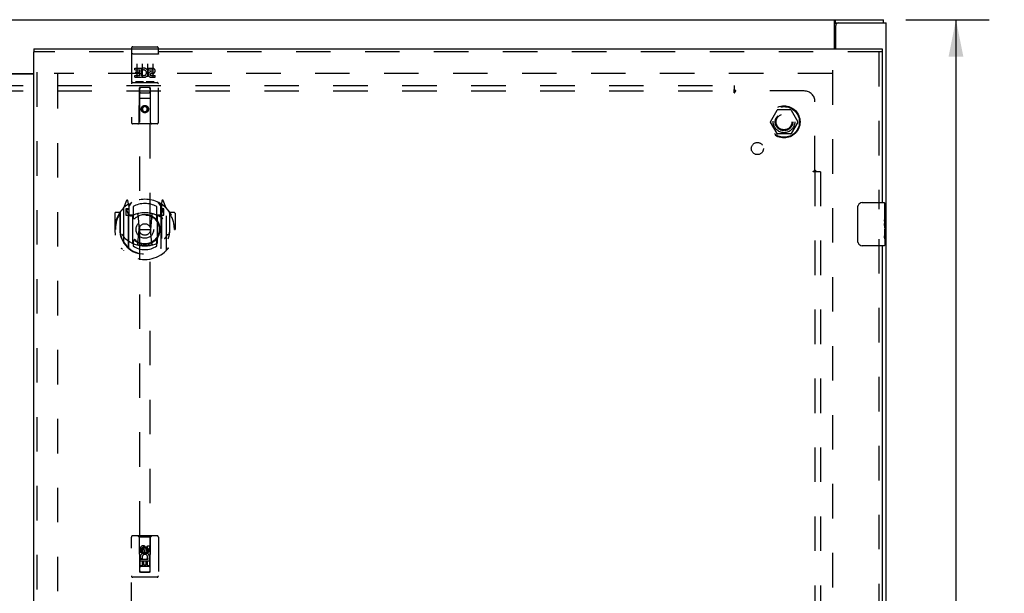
# Model space of a CAD drawing. Header units: inches. Extents: x 0 to 146, y 0 to 94.
# Tile 17 of 22: x 46 to 69, y 51 to 64. Entities that reach past the tile are written whole.
import ezdxf

# ---------------------------------------------------------------- set-up
doc = ezdxf.new("R2010")
doc.units = ezdxf.units.IN
doc.header["$LTSCALE"] = 8.008147
doc.header["$MEASUREMENT"] = 0
doc.linetypes.add('HIDDEN', pattern=[0.2, 0.1, -0.1])
doc.layers.get('0').update_dxf_attribs({"linetype": 'CONTINUOUS'})
for name, color, linetype in [('DEFAULT_2', 8, 'HIDDEN'), ('DIMENSIONS', 7, 'CONTINUOUS'), ('DOOR_ASSEMBLY_RIGHT', 7, 'CONTINUOUS'), ('SUBPANEL', 7, 'CONTINUOUS')]:
    doc.layers.add(name, color=color, linetype=linetype)
doc.styles.get("Standard").update_dxf_attribs({"font": 'arial.ttf'})
doc.dimstyles.new('DIMSTYLE_1', dxfattribs={"dimtxt": 0.642365, "dimasz": 0.856486, "dimexe": 0.09, "dimexo": 0.07, "dimgap": 0.0375, "dimtad": 0, "dimtih": 1, "dimtoh": 1, "dimzin": 4, "dimdsep": 46, "dimtxsty": 'Standard', "dimblk": '_FILLED', "dimblk1": '_FILLED', "dimblk2": '_FILLED', "dimcen": 0.09, "dimadec": 3, "dimazin": 1, "dimtfac": 1, "dimtdec": 3, "dimtofl": 0, "dimtmove": 0, "dimatfit": 3, "dimldrblk": '_FILLED', "dimfxl": 0, "dimtolj": 1, "dimtzin": 4, "dimarcsym": 0})

# ---------------------------------------------------------------- blocks, each defined once
blk = doc.blocks.new('_FILLED')
at = {"color": 0, "linetype": 'ByBlock'}
blk.add_solid([(0, 0), (-1, 0.2), (-1, -0.2)], dxfattribs=at)
blk = doc.blocks.new('*D11')
at = {"layer": 'DIMENSIONS', "color": 2, "linetype": 'Continuous'}
for p, q in [((66.91, 64.215), (68.843, 64.215)), ((68.072, 64.215), (68.072, 49.857)), ((68.072, 34.215), (68.072, 48.573)), ((66.91, 34.215), (68.843, 34.215))]:
    blk.add_line(p, q, dxfattribs=at)
at = {"layer": 'DIMENSIONS', "color": 2, "linetype": 'Continuous', "xscale": 0.8564863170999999, "yscale": 0.8564863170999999, "zscale": 0.8564863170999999}
for p, rotation in [((68.072, 64.215), 90), ((68.072, 34.215), 270)]:
    blk.add_blockref('_FILLED', p, dxfattribs=dict(at, rotation=rotation))
at = {"layer": 'DIMENSIONS', "color": 2, "linetype": 'Continuous', "insert": (68.072, 49.536), "char_height": 0.6424, "width": 2.24469, "attachment_point": 2, "line_spacing_factor": 0.9}
blk.add_mtext('30.00', dxfattribs=at)

msp = doc.modelspace()

# ---------------------------------------------------------------- linework, layer by layer
at = {"color": 3, "linetype": 'Continuous'}
for p, q in [((24.516, 64.215), (66.39, 64.215)), ((65.251, 63.54), (65.251, 64.184)), ((65.278, 63.54), (65.278, 64.08)), ((65.338, 64.14), (66.453, 64.14)), ((66.453, 34.29), (66.453, 64.14)), ((44.247, 62.965), (46.658, 62.965)), ((46.658, 62.95), (44.247, 62.95))]:
    msp.add_line(p, q, dxfattribs=at)
at = {"color": 7, "linetype": 'Continuous'}
for p, q in [((65.276, 64.14), (65.276, 64.215)), ((65.276, 64.14), (65.338, 64.14)), ((66.39, 64.14), (66.39, 64.215))]:
    msp.add_line(p, q, dxfattribs=at)
at = {"color": 3, "linetype": 'Continuous'}
msp.add_lwpolyline([(65.251, 64.184), (65.252, 64.186), (65.254, 64.188), (65.255, 64.19), (65.256, 64.192), (65.258, 64.194), (65.259, 64.196), (65.26, 64.199), (65.261, 64.201), (65.263, 64.203), (65.264, 64.205), (65.265, 64.207), (65.266, 64.209), (65.268, 64.21), (65.269, 64.212), (65.27, 64.213), (65.272, 64.214), (65.273, 64.214), (65.274, 64.215), (65.275, 64.215), (65.276, 64.215)], dxfattribs=at)
at = {"color": 7, "linetype": 'Continuous'}
for points in [[(65.251, 64.129), (65.252, 64.129), (65.253, 64.128), (65.254, 64.128), (65.256, 64.128), (65.257, 64.129), (65.259, 64.129), (65.26, 64.13), (65.261, 64.131), (65.263, 64.132), (65.264, 64.133), (65.265, 64.134)], [(65.265, 64.134), (65.267, 64.136), (65.269, 64.137), (65.27, 64.138), (65.271, 64.139), (65.272, 64.139), (65.274, 64.14), (65.275, 64.14), (65.276, 64.14)]]:
    msp.add_lwpolyline(points, dxfattribs=at)
at = {"color": 3, "linetype": 'Continuous'}
msp.add_arc((65.338, 64.08), 0.06, 90, 180, dxfattribs=at)
at = {"layer": 'DEFAULT_2', "color": 8, "linetype": 'HIDDEN'}
for p, q in [((65.201, 62.965), (47.128, 62.965)), ((47.203, 62.95), (47.203, 35.48)), ((65.203, 63.04), (65.203, 35.39)), ((63.76, 61.845), (63.915, 62.113)), ((64.232, 62.118), (63.924, 62.118)), ((64.241, 62.113), (64.396, 61.845)), ((63.915, 61.568), (63.76, 61.835)), ((64.396, 61.835), (64.241, 61.568)), ((64.232, 61.563), (63.924, 61.563))]:
    msp.add_line(p, q, dxfattribs=at)
for radius in [0.372, 0.356, 0.204, 0.183]:
    msp.add_circle((64.078, 61.84), radius, dxfattribs=at)
for centre, start, end in [((63.924, 62.108), 90.0113, 149.988), ((64.232, 62.108), 30.0108, 89.9876), ((63.769, 61.84), 150.0117, 209.9873), ((64.387, 61.84), 330.0117, 29.9873), ((63.924, 61.573), 210.0108, 269.9876), ((64.232, 61.573), 270.0113, 329.988)]:
    msp.add_arc(centre, 0.01, start, end, dxfattribs=at)
at = {"layer": 'DOOR_ASSEMBLY_RIGHT', "color": 8, "linetype": 'HIDDEN'}
for p, q in [((48.951, 63.583), (49.516, 63.583)), ((66.358, 63.465), (46.658, 63.465)), ((46.733, 34.965), (46.733, 63.465)), ((48.921, 63.553), (48.921, 61.828)), ((48.938, 63.424), (48.937, 63.424)), ((48.938, 63.424), (48.938, 63.424)), ((48.939, 63.424), (48.938, 63.424)), ((48.94, 63.424), (48.939, 63.424)), ((48.941, 63.424), (48.94, 63.424)), ((48.941, 63.424), (48.941, 63.424)), ((48.942, 63.424), (48.941, 63.424)), ((48.943, 63.424), (48.942, 63.424)), ((48.945, 63.424), (48.944, 63.424)), ((48.946, 63.424), (48.945, 63.424)), ((48.947, 63.424), (48.946, 63.424)), ((48.948, 63.424), (48.947, 63.424)), ((48.948, 63.424), (48.948, 63.424)), ((48.949, 63.424), (48.948, 63.424)), ((48.95, 63.424), (48.949, 63.424)), ((48.951, 63.424), (48.95, 63.424)), ((48.951, 63.424), (49.516, 63.424)), ((49.516, 63.424), (49.517, 63.424)), ((49.517, 63.424), (49.518, 63.424)), ((49.518, 63.424), (49.519, 63.424)), ((49.519, 63.424), (49.52, 63.424)), ((49.52, 63.424), (49.521, 63.424)), ((49.521, 63.424), (49.521, 63.424)), ((49.521, 63.424), (49.522, 63.424)), ((49.522, 63.424), (49.523, 63.424)), ((49.523, 63.424), (49.524, 63.424)), ((49.524, 63.424), (49.525, 63.424)), ((49.525, 63.424), (49.525, 63.424)), ((49.525, 63.424), (49.526, 63.424)), ((49.526, 63.424), (49.527, 63.424)), ((49.527, 63.424), (49.528, 63.424)), ((49.528, 63.424), (49.529, 63.424)), ((49.529, 63.424), (49.529, 63.424)), ((49.546, 61.828), (49.546, 63.553)), ((66.283, 63.465), (66.283, 59.81)), ((49.046, 63.191), (49.046, 62.885)), ((49.171, 63.191), (49.171, 62.885)), ((49.296, 63.191), (49.296, 62.885)), ((49.421, 63.191), (49.421, 62.885)), ((49.002, 63.047), (49.002, 63.09)), ((49.002, 63.09), (49.158, 63.09)), ((49.002, 63.047), (49.115, 63.047)), ((49.002, 62.877), (49.002, 62.919)), ((49.002, 62.919), (49.115, 62.919)), ((49.023, 62.962), (49.023, 63.005)), ((49.023, 63.005), (49.115, 63.005)), ((49.023, 62.962), (49.115, 62.962)), ((49.115, 63.005), (49.115, 63.047)), ((49.115, 62.919), (49.115, 62.962)), ((49.158, 62.912), (49.158, 63.09)), ((49.158, 62.912), (49.171, 62.931)), ((49.158, 62.877), (49.158, 62.889)), ((49.161, 62.887), (49.158, 62.889)), ((49.182, 63.042), (49.165, 63.081)), ((49.314, 63.047), (49.314, 63.09)), ((49.314, 63.09), (49.406, 63.09)), ((49.314, 63.047), (49.406, 63.047)), ((49.374, 62.962), (49.42, 62.962)), ((49.378, 63.003), (49.406, 63.003)), ((49.378, 62.919), (49.47, 62.919)), ((49.47, 62.877), (49.47, 62.919)), ((48.951, 62.755), (49.516, 62.755)), ((49.002, 62.877), (49.158, 62.877)), ((49.195, 62.771), (49.023, 62.771)), ((49.445, 62.771), (49.273, 62.771)), ((49.378, 62.877), (49.47, 62.877)), ((49.103, 61.828), (49.107, 62.638)), ((49.128, 62.638), (49.107, 62.638)), ((49.108, 62.638), (49.108, 51.382)), ((49.338, 62.638), (49.128, 62.638)), ((49.148, 62.513), (49.318, 62.513)), ((49.36, 62.638), (49.338, 62.638)), ((49.358, 51.382), (49.358, 62.638)), ((49.363, 61.828), (49.36, 62.638)), ((49.361, 62.388), (49.106, 62.388)), ((49.233, 62.209), (49.171, 62.173)), ((49.233, 62.209), (49.233, 62.198)), ((49.296, 62.173), (49.233, 62.209)), ((49.171, 62.173), (49.171, 62.101)), ((49.171, 62.173), (49.181, 62.168)), ((49.171, 62.101), (49.181, 62.107)), ((49.171, 62.101), (49.233, 62.065)), ((49.233, 62.198), (49.181, 62.168)), ((49.181, 62.168), (49.181, 62.107)), ((49.181, 62.107), (49.233, 62.077)), ((49.286, 62.168), (49.233, 62.198)), ((49.233, 62.077), (49.286, 62.107)), ((49.233, 62.065), (49.296, 62.101)), ((49.233, 62.065), (49.233, 62.077)), ((49.296, 62.173), (49.286, 62.168)), ((49.286, 62.107), (49.286, 62.168)), ((49.296, 62.101), (49.286, 62.107)), ((49.296, 62.101), (49.296, 62.173)), ((49.516, 61.798), (48.951, 61.798)), ((48.808, 60.014), (48.738, 59.839)), ((48.851, 59.931), (48.837, 60.011)), ((48.851, 58.915), (48.851, 59.931)), ((48.858, 59.864), (48.928, 59.973)), ((48.858, 58.919), (48.858, 59.922)), ((49.538, 59.973), (49.608, 59.864)), ((49.608, 58.919), (49.608, 59.922)), ((49.63, 60.011), (49.616, 59.931)), ((49.616, 59.931), (49.616, 58.915)), ((49.638, 59.914), (49.633, 59.917)), ((49.729, 59.839), (49.659, 60.014)), ((48.533, 59.718), (48.533, 59.345)), ((48.651, 59.733), (48.548, 59.733)), ((48.651, 59.733), (48.651, 59.345)), ((48.659, 59.718), (48.651, 59.733)), ((48.658, 59.735), (48.658, 59.278)), ((48.733, 59.828), (48.733, 58.861)), ((48.791, 59.824), (48.791, 59.674)), ((48.851, 59.824), (48.791, 59.824)), ((48.799, 59.796), (48.829, 59.75)), ((48.858, 59.804), (48.803, 59.804)), ((48.83, 59.914), (48.829, 59.914)), ((48.83, 59.914), (48.829, 59.914)), ((48.83, 59.915), (48.83, 59.914)), ((48.861, 59.898), (48.861, 59.69)), ((48.958, 59.876), (48.958, 59.623)), ((49.07, 59.689), (49.101, 59.345)), ((49.397, 59.689), (49.366, 59.345)), ((49.508, 59.623), (49.508, 59.876)), ((49.606, 59.69), (49.606, 59.898)), ((49.663, 59.804), (49.608, 59.804)), ((49.676, 59.824), (49.616, 59.824)), ((49.638, 59.75), (49.668, 59.796)), ((49.676, 59.674), (49.676, 59.824)), ((49.733, 58.861), (49.733, 59.828)), ((49.808, 59.735), (49.808, 59.278)), ((49.816, 59.733), (49.808, 59.718)), ((49.816, 59.345), (49.816, 59.733)), ((49.918, 59.733), (49.816, 59.733)), ((49.933, 59.718), (49.933, 59.345)), ((48.791, 59.674), (48.851, 59.674)), ((48.951, 59.672), (48.878, 59.672)), ((48.881, 59.67), (48.947, 59.67)), ((48.951, 59.031), (48.951, 59.663)), ((49.588, 59.672), (49.516, 59.672)), ((49.516, 59.663), (49.516, 59.031)), ((49.52, 59.67), (49.586, 59.67)), ((49.616, 59.674), (49.676, 59.674)), ((48.533, 59.345), (48.548, 59.345)), ((48.651, 59.345), (48.666, 59.345)), ((48.658, 59.278), (48.659, 59.275)), ((49.071, 59.005), (49.101, 59.345)), ((49.101, 59.345), (49.366, 59.345)), ((49.396, 59.005), (49.366, 59.345)), ((49.816, 59.345), (49.801, 59.345)), ((49.808, 59.278), (49.808, 59.275)), ((49.918, 59.345), (49.933, 59.345)), ((48.958, 59.062), (48.958, 58.959)), ((49.508, 58.959), (49.508, 59.062)), ((66.283, 59.12), (66.283, 39.31)), ((48.921, 50.34), (48.921, 52.198)), ((49.516, 52.228), (48.951, 52.228)), ((49.103, 52.198), (49.073, 52.228)), ((49.103, 52.198), (49.107, 51.388)), ((49.363, 52.198), (49.103, 52.198)), ((49.36, 51.388), (49.363, 52.198)), ((49.363, 52.198), (49.393, 52.228)), ((49.546, 52.198), (49.546, 50.34)), ((49.127, 51.838), (49.127, 51.93)), ((49.169, 51.93), (49.169, 51.838)), ((49.233, 51.959), (49.171, 51.923)), ((49.171, 51.923), (49.171, 51.851)), ((49.171, 51.923), (49.181, 51.918)), ((49.233, 51.948), (49.181, 51.918)), ((49.181, 51.918), (49.181, 51.857)), ((49.213, 51.902), (49.213, 51.93)), ((49.233, 51.959), (49.233, 51.948)), ((49.296, 51.923), (49.233, 51.959)), ((49.286, 51.918), (49.233, 51.948)), ((49.254, 51.944), (49.254, 51.898)), ((49.296, 51.923), (49.286, 51.918)), ((49.286, 51.857), (49.286, 51.918)), ((49.296, 51.851), (49.296, 51.923)), ((49.298, 51.994), (49.34, 51.994)), ((49.298, 51.902), (49.298, 51.994)), ((49.34, 51.994), (49.34, 51.902)), ((49.169, 51.838), (49.127, 51.838)), ((49.175, 51.706), (49.136, 51.689)), ((49.171, 51.851), (49.181, 51.857)), ((49.171, 51.851), (49.233, 51.815)), ((49.181, 51.857), (49.233, 51.827)), ((49.233, 51.827), (49.286, 51.857)), ((49.233, 51.815), (49.296, 51.851)), ((49.233, 51.815), (49.233, 51.827)), ((49.296, 51.851), (49.286, 51.857)), ((49.304, 51.681), (49.286, 51.695)), ((49.33, 51.685), (49.328, 51.681)), ((49.361, 51.638), (49.106, 51.638)), ((49.127, 51.681), (49.304, 51.681)), ((49.127, 51.525), (49.127, 51.681)), ((49.169, 51.525), (49.127, 51.525)), ((49.318, 51.513), (49.148, 51.513)), ((49.212, 51.639), (49.169, 51.639)), ((49.169, 51.639), (49.169, 51.525)), ((49.212, 51.547), (49.212, 51.639)), ((49.254, 51.547), (49.212, 51.547)), ((49.298, 51.639), (49.254, 51.639)), ((49.254, 51.639), (49.254, 51.547)), ((49.298, 51.525), (49.298, 51.639)), ((49.34, 51.525), (49.298, 51.525)), ((49.328, 51.681), (49.34, 51.681)), ((49.34, 51.681), (49.34, 51.525)), ((49.516, 51.263), (48.951, 51.263)), ((49.107, 51.388), (49.36, 51.388)), ((49.111, 51.392), (49.112, 51.392)), ((49.112, 51.392), (49.114, 51.392)), ((49.114, 51.382), (49.112, 51.382)), ((49.114, 51.392), (49.118, 51.392)), ((49.118, 51.382), (49.114, 51.382)), ((49.118, 51.392), (49.123, 51.392)), ((49.123, 51.382), (49.118, 51.382)), ((49.123, 51.392), (49.338, 51.392)), ((49.128, 51.382), (49.123, 51.382)), ((49.128, 51.382), (49.338, 51.382)), ((49.338, 51.392), (49.344, 51.392)), ((49.344, 51.382), (49.338, 51.382)), ((49.344, 51.392), (49.349, 51.392)), ((49.349, 51.382), (49.344, 51.382)), ((49.349, 51.392), (49.353, 51.392)), ((49.353, 51.382), (49.349, 51.382)), ((49.353, 51.392), (49.355, 51.392)), ((49.355, 51.382), (49.353, 51.382)), ((49.356, 51.382), (49.355, 51.382))]:
    msp.add_line(p, q, dxfattribs=at)
at = {"layer": 'DOOR_ASSEMBLY_RIGHT', "color": 7, "linetype": 'Continuous'}
for p, q in [((46.658, 63.54), (46.658, 63.465)), ((66.358, 63.54), (66.358, 63.465)), ((65.893, 59.965), (66.403, 59.965)), ((66.418, 59.382), (66.418, 59.95)), ((65.794, 59.065), (65.794, 59.865)), ((66.418, 59.811), (66.408, 59.811)), ((66.408, 59.811), (66.408, 59.58)), ((66.418, 59.643), (66.408, 59.643)), ((66.418, 59.58), (66.408, 59.58)), ((66.408, 59.534), (66.408, 59.481)), ((66.418, 59.544), (66.409, 59.544)), ((66.418, 59.35), (66.408, 59.35)), ((66.408, 59.35), (66.408, 59.193)), ((66.416, 59.413), (66.418, 59.413)), ((66.418, 59.38), (66.418, 59.127)), ((66.41, 59.182), (66.418, 59.182)), ((66.418, 59.124), (66.418, 58.98)), ((66.403, 58.965), (65.893, 58.965))]:
    msp.add_line(p, q, dxfattribs=at)
at = {"layer": 'DOOR_ASSEMBLY_RIGHT', "color": 3, "linetype": 'Continuous'}
for p, q in [((46.658, 63.54), (66.358, 63.54)), ((46.658, 34.965), (46.658, 63.465)), ((66.358, 63.465), (66.358, 59.965)), ((66.358, 58.965), (66.358, 39.465))]:
    msp.add_line(p, q, dxfattribs=at)
at = {"layer": 'DOOR_ASSEMBLY_RIGHT', "color": 8, "linetype": 'HIDDEN'}
for points in [[(48.937, 63.424), (48.936, 63.424), (48.936, 63.424), (48.936, 63.423), (48.935, 63.423), (48.935, 63.423), (48.935, 63.423), (48.934, 63.423), (48.934, 63.423), (48.934, 63.423), (48.933, 63.423), (48.933, 63.423), (48.933, 63.423), (48.932, 63.423), (48.932, 63.423), (48.932, 63.423), (48.931, 63.423), (48.931, 63.423), (48.931, 63.423), (48.93, 63.422), (48.93, 63.422), (48.93, 63.422), (48.929, 63.422), (48.929, 63.422), (48.929, 63.422), (48.929, 63.422), (48.928, 63.422), (48.928, 63.422), (48.928, 63.422), (48.928, 63.422), (48.927, 63.422), (48.927, 63.422), (48.927, 63.421), (48.927, 63.421), (48.926, 63.421), (48.926, 63.421), (48.926, 63.421), (48.926, 63.421), (48.925, 63.421), (48.925, 63.421), (48.925, 63.421), (48.925, 63.421), (48.925, 63.421), (48.924, 63.42), (48.924, 63.42), (48.924, 63.42), (48.924, 63.42), (48.924, 63.42), (48.923, 63.42), (48.923, 63.42), (48.923, 63.42), (48.923, 63.42), (48.923, 63.42), (48.923, 63.42), (48.923, 63.419), (48.922, 63.419), (48.922, 63.419), (48.922, 63.419), (48.922, 63.419), (48.922, 63.419), (48.922, 63.419), (48.922, 63.419), (48.922, 63.419), (48.922, 63.419), (48.921, 63.418), (48.921, 63.418), (48.921, 63.418), (48.921, 63.418), (48.921, 63.418), (48.921, 63.418), (48.921, 63.418), (48.921, 63.418), (48.921, 63.418), (48.921, 63.417), (48.921, 63.417), (48.921, 63.417), (48.921, 63.417), (48.921, 63.417)], [(48.944, 63.424), (48.944, 63.424), (48.943, 63.424)], [(49.529, 63.424), (49.53, 63.424), (49.53, 63.424), (49.531, 63.424), (49.531, 63.423), (49.532, 63.423), (49.532, 63.423), (49.532, 63.423), (49.533, 63.423), (49.533, 63.423), (49.533, 63.423), (49.534, 63.423), (49.534, 63.423), (49.534, 63.423), (49.535, 63.423), (49.535, 63.423), (49.535, 63.423), (49.536, 63.423), (49.536, 63.423), (49.536, 63.423), (49.537, 63.422), (49.537, 63.422), (49.537, 63.422), (49.537, 63.422), (49.538, 63.422), (49.538, 63.422), (49.538, 63.422), (49.539, 63.422), (49.539, 63.422), (49.539, 63.422), (49.539, 63.422), (49.54, 63.422), (49.54, 63.422), (49.54, 63.421), (49.54, 63.421), (49.541, 63.421), (49.541, 63.421), (49.541, 63.421), (49.541, 63.421), (49.542, 63.421), (49.542, 63.421), (49.542, 63.421), (49.542, 63.421), (49.542, 63.421), (49.543, 63.42), (49.543, 63.42), (49.543, 63.42), (49.543, 63.42), (49.543, 63.42), (49.544, 63.42), (49.544, 63.42), (49.544, 63.42), (49.544, 63.42), (49.544, 63.42), (49.544, 63.42), (49.544, 63.419), (49.545, 63.419), (49.545, 63.419), (49.545, 63.419), (49.545, 63.419), (49.545, 63.419), (49.545, 63.419), (49.545, 63.419), (49.545, 63.419), (49.545, 63.419), (49.545, 63.418), (49.546, 63.418), (49.546, 63.418), (49.546, 63.418), (49.546, 63.418), (49.546, 63.418), (49.546, 63.418), (49.546, 63.418), (49.546, 63.418), (49.546, 63.417), (49.546, 63.417), (49.546, 63.417), (49.546, 63.417), (49.546, 63.417)], [(49.023, 62.771), (49.022, 62.771), (49.022, 62.771), (49.022, 62.771), (49.022, 62.771), (49.022, 62.771), (49.021, 62.771), (49.021, 62.771), (49.021, 62.771), (49.021, 62.771), (49.021, 62.771), (49.02, 62.771), (49.02, 62.771), (49.02, 62.771), (49.02, 62.771), (49.02, 62.771), (49.02, 62.771), (49.019, 62.771), (49.019, 62.771), (49.019, 62.771), (49.019, 62.771), (49.019, 62.771), (49.019, 62.771), (49.019, 62.771), (49.018, 62.771), (49.018, 62.771), (49.018, 62.771), (49.018, 62.771), (49.018, 62.771), (49.018, 62.771), (49.018, 62.771), (49.018, 62.771), (49.017, 62.771), (49.017, 62.771), (49.017, 62.771), (49.017, 62.771), (49.017, 62.771), (49.017, 62.771), (49.017, 62.771), (49.017, 62.771), (49.017, 62.771), (49.016, 62.771), (49.016, 62.772), (49.016, 62.772), (49.016, 62.772), (49.016, 62.772), (49.016, 62.772)], [(49.201, 62.772), (49.201, 62.772), (49.201, 62.772), (49.201, 62.772), (49.201, 62.772), (49.201, 62.771), (49.2, 62.771), (49.2, 62.771), (49.2, 62.771), (49.2, 62.771), (49.2, 62.771), (49.2, 62.771), (49.2, 62.771), (49.2, 62.771), (49.2, 62.771), (49.199, 62.771), (49.199, 62.771), (49.199, 62.771), (49.199, 62.771), (49.199, 62.771), (49.199, 62.771), (49.199, 62.771), (49.199, 62.771), (49.198, 62.771), (49.198, 62.771), (49.198, 62.771), (49.198, 62.771), (49.198, 62.771), (49.198, 62.771), (49.198, 62.771), (49.197, 62.771), (49.197, 62.771), (49.197, 62.771), (49.197, 62.771), (49.197, 62.771), (49.197, 62.771), (49.196, 62.771), (49.196, 62.771), (49.196, 62.771), (49.196, 62.771), (49.196, 62.771), (49.195, 62.771), (49.195, 62.771), (49.195, 62.771), (49.195, 62.771), (49.195, 62.771)], [(49.273, 62.771), (49.272, 62.771), (49.272, 62.771), (49.272, 62.771), (49.272, 62.771), (49.272, 62.771), (49.271, 62.771), (49.271, 62.771), (49.271, 62.771), (49.271, 62.771), (49.271, 62.771), (49.27, 62.771), (49.27, 62.771), (49.27, 62.771), (49.27, 62.771), (49.27, 62.771), (49.27, 62.771), (49.269, 62.771), (49.269, 62.771), (49.269, 62.771), (49.269, 62.771), (49.269, 62.771), (49.269, 62.771), (49.269, 62.771), (49.268, 62.771), (49.268, 62.771), (49.268, 62.771), (49.268, 62.771), (49.268, 62.771), (49.268, 62.771), (49.268, 62.771), (49.268, 62.771), (49.267, 62.771), (49.267, 62.771), (49.267, 62.771), (49.267, 62.771), (49.267, 62.771), (49.267, 62.771), (49.267, 62.771), (49.267, 62.771), (49.267, 62.771), (49.266, 62.771), (49.266, 62.772), (49.266, 62.772), (49.266, 62.772), (49.266, 62.772), (49.266, 62.772)], [(49.451, 62.772), (49.451, 62.772), (49.451, 62.772), (49.451, 62.772), (49.451, 62.772), (49.451, 62.771), (49.45, 62.771), (49.45, 62.771), (49.45, 62.771), (49.45, 62.771), (49.45, 62.771), (49.45, 62.771), (49.45, 62.771), (49.45, 62.771), (49.45, 62.771), (49.449, 62.771), (49.449, 62.771), (49.449, 62.771), (49.449, 62.771), (49.449, 62.771), (49.449, 62.771), (49.449, 62.771), (49.449, 62.771), (49.448, 62.771), (49.448, 62.771), (49.448, 62.771), (49.448, 62.771), (49.448, 62.771), (49.448, 62.771), (49.448, 62.771), (49.447, 62.771), (49.447, 62.771), (49.447, 62.771), (49.447, 62.771), (49.447, 62.771), (49.447, 62.771), (49.446, 62.771), (49.446, 62.771), (49.446, 62.771), (49.446, 62.771), (49.446, 62.771), (49.445, 62.771), (49.445, 62.771), (49.445, 62.771), (49.445, 62.771), (49.445, 62.771)], [(48.688, 59.783), (48.689, 59.784), (48.689, 59.785), (48.69, 59.786), (48.691, 59.787), (48.692, 59.787), (48.692, 59.788), (48.693, 59.789), (48.694, 59.79), (48.695, 59.791), (48.695, 59.791), (48.696, 59.792), (48.697, 59.793), (48.698, 59.793), (48.698, 59.794), (48.699, 59.795), (48.7, 59.795), (48.701, 59.796), (48.702, 59.797), (48.703, 59.797), (48.703, 59.798), (48.704, 59.799), (48.705, 59.799), (48.706, 59.8), (48.707, 59.8), (48.708, 59.801), (48.709, 59.801), (48.709, 59.802), (48.71, 59.802), (48.711, 59.803), (48.712, 59.803), (48.713, 59.804), (48.714, 59.804), (48.715, 59.805), (48.716, 59.805)], [(49.751, 59.805), (49.752, 59.805), (49.753, 59.804), (49.754, 59.804), (49.755, 59.803), (49.756, 59.803), (49.757, 59.802), (49.757, 59.802), (49.758, 59.801), (49.759, 59.801), (49.76, 59.8), (49.761, 59.8), (49.762, 59.799), (49.763, 59.799), (49.764, 59.798), (49.764, 59.797), (49.765, 59.797), (49.766, 59.796), (49.767, 59.795), (49.768, 59.795), (49.768, 59.794), (49.769, 59.793), (49.77, 59.793), (49.771, 59.792), (49.772, 59.791), (49.772, 59.791), (49.773, 59.79), (49.774, 59.789), (49.775, 59.788), (49.775, 59.787), (49.776, 59.787), (49.777, 59.786), (49.777, 59.785), (49.778, 59.784), (49.779, 59.783)], [(48.701, 59.231), (48.704, 59.226), (48.707, 59.221), (48.71, 59.216), (48.713, 59.211), (48.716, 59.207), (48.719, 59.203), (48.721, 59.199), (48.724, 59.195), (48.726, 59.191), (48.729, 59.187), (48.731, 59.184), (48.734, 59.181), (48.736, 59.177), (48.738, 59.174), (48.741, 59.171), (48.743, 59.168), (48.745, 59.166), (48.747, 59.163), (48.749, 59.161), (48.751, 59.158), (48.753, 59.156), (48.755, 59.153), (48.757, 59.151), (48.759, 59.149), (48.761, 59.147), (48.763, 59.145), (48.765, 59.143), (48.766, 59.142), (48.768, 59.14), (48.77, 59.138), (48.771, 59.137), (48.773, 59.135), (48.775, 59.134), (48.776, 59.132), (48.778, 59.131), (48.779, 59.129)], [(49.688, 59.129), (49.689, 59.131), (49.691, 59.132), (49.692, 59.134), (49.694, 59.135), (49.696, 59.137), (49.697, 59.138), (49.699, 59.14), (49.701, 59.142), (49.702, 59.143), (49.704, 59.145), (49.706, 59.147), (49.708, 59.149), (49.71, 59.151), (49.712, 59.153), (49.714, 59.156), (49.716, 59.158), (49.718, 59.161), (49.72, 59.163), (49.722, 59.166), (49.724, 59.168), (49.726, 59.171), (49.729, 59.174), (49.731, 59.177), (49.733, 59.181), (49.736, 59.184), (49.738, 59.187), (49.741, 59.191), (49.743, 59.195), (49.746, 59.199), (49.748, 59.203), (49.751, 59.207), (49.754, 59.211), (49.757, 59.216), (49.76, 59.221), (49.763, 59.226), (49.766, 59.231)], [(48.716, 58.884), (48.715, 58.884), (48.714, 58.885), (48.713, 58.885), (48.712, 58.886), (48.711, 58.886), (48.71, 58.887), (48.709, 58.887), (48.709, 58.888), (48.708, 58.888), (48.707, 58.889), (48.706, 58.889), (48.705, 58.89), (48.704, 58.89), (48.703, 58.891), (48.703, 58.892), (48.702, 58.892), (48.701, 58.893), (48.7, 58.894), (48.699, 58.894), (48.698, 58.895), (48.698, 58.896), (48.697, 58.896), (48.696, 58.897), (48.695, 58.898), (48.695, 58.899), (48.694, 58.899), (48.693, 58.9), (48.692, 58.901), (48.692, 58.902), (48.691, 58.902), (48.69, 58.903), (48.689, 58.904), (48.689, 58.905), (48.688, 58.906)], [(49.421, 58.988), (49.416, 58.986), (49.411, 58.985), (49.405, 58.983), (49.4, 58.982), (49.394, 58.981), (49.389, 58.979), (49.383, 58.978), (49.378, 58.977), (49.372, 58.976), (49.367, 58.975), (49.361, 58.974), (49.356, 58.973), (49.35, 58.972), (49.345, 58.971), (49.339, 58.97), (49.334, 58.969), (49.328, 58.968), (49.323, 58.968), (49.317, 58.967), (49.312, 58.966), (49.306, 58.966), (49.301, 58.965), (49.295, 58.965), (49.289, 58.964), (49.284, 58.964), (49.278, 58.963), (49.273, 58.963), (49.267, 58.963), (49.261, 58.963), (49.256, 58.962), (49.25, 58.962), (49.245, 58.962), (49.239, 58.962), (49.233, 58.962), (49.228, 58.962), (49.222, 58.962), (49.217, 58.962), (49.211, 58.962), (49.206, 58.963), (49.2, 58.963), (49.194, 58.963), (49.189, 58.963), (49.183, 58.964), (49.178, 58.964), (49.172, 58.965), (49.166, 58.965), (49.161, 58.966), (49.155, 58.966), (49.15, 58.967), (49.144, 58.968), (49.139, 58.968), (49.133, 58.969), (49.128, 58.97), (49.122, 58.971), (49.117, 58.972), (49.111, 58.973), (49.105, 58.974), (49.1, 58.975), (49.095, 58.976), (49.089, 58.977), (49.084, 58.978), (49.078, 58.979), (49.073, 58.981), (49.067, 58.982), (49.062, 58.983), (49.056, 58.985), (49.051, 58.986), (49.046, 58.988)], [(49.779, 58.906), (49.778, 58.905), (49.777, 58.904), (49.777, 58.903), (49.776, 58.902), (49.775, 58.902), (49.775, 58.901), (49.774, 58.9), (49.773, 58.899), (49.772, 58.899), (49.772, 58.898), (49.771, 58.897), (49.77, 58.896), (49.769, 58.896), (49.768, 58.895), (49.768, 58.894), (49.767, 58.894), (49.766, 58.893), (49.765, 58.892), (49.764, 58.892), (49.764, 58.891), (49.763, 58.89), (49.762, 58.89), (49.761, 58.889), (49.76, 58.889), (49.759, 58.888), (49.758, 58.888), (49.757, 58.887), (49.757, 58.887), (49.756, 58.886), (49.755, 58.886), (49.754, 58.885), (49.753, 58.885), (49.752, 58.884), (49.751, 58.884)], [(49.108, 51.392), (49.109, 51.392), (49.109, 51.392), (49.109, 51.392), (49.109, 51.392), (49.11, 51.392), (49.11, 51.392), (49.111, 51.392)], [(49.112, 51.382), (49.111, 51.382), (49.11, 51.382), (49.11, 51.382), (49.109, 51.382), (49.109, 51.382), (49.109, 51.382), (49.109, 51.382), (49.108, 51.382)], [(49.355, 51.392), (49.356, 51.392), (49.357, 51.392), (49.357, 51.392), (49.358, 51.392), (49.358, 51.392), (49.358, 51.392), (49.358, 51.392), (49.358, 51.392)], [(49.358, 51.382), (49.358, 51.382), (49.358, 51.382), (49.358, 51.382), (49.358, 51.382), (49.357, 51.382), (49.357, 51.382), (49.356, 51.382)]]:
    msp.add_lwpolyline(points, dxfattribs=at)
at = {"layer": 'DOOR_ASSEMBLY_RIGHT', "color": 7, "linetype": 'Continuous'}
for points in [[(65.794, 59.865), (65.794, 59.871), (65.794, 59.878), (65.795, 59.884), (65.797, 59.89), (65.798, 59.895), (65.8, 59.901)], [(66.408, 59.534), (66.409, 59.54), (66.409, 59.546), (66.41, 59.552), (66.41, 59.558), (66.411, 59.564), (66.412, 59.569)], [(66.416, 59.412), (66.412, 59.439), (66.411, 59.448), (66.41, 59.456), (66.41, 59.465), (66.409, 59.473), (66.408, 59.481)], [(66.418, 59.38), (66.418, 59.387), (66.418, 59.395), (66.417, 59.403), (66.416, 59.412)], [(65.8, 59.029), (65.798, 59.035), (65.797, 59.04), (65.795, 59.046), (65.794, 59.052), (65.794, 59.059), (65.794, 59.065)], [(66.41, 59.175), (66.409, 59.184), (66.408, 59.193)], [(66.418, 59.124), (66.418, 59.127), (66.418, 59.132), (66.417, 59.137), (66.416, 59.143), (66.414, 59.15), (66.413, 59.158), (66.412, 59.166), (66.41, 59.175)]]:
    msp.add_lwpolyline(points, dxfattribs=at)
at = {"layer": 'DOOR_ASSEMBLY_RIGHT', "color": 8, "linetype": 'HIDDEN'}
for centre, radius in [((49.233, 62.138), 0.085), ((49.233, 62.138), 0.0845), ((49.233, 59.343), 0.35), ((49.233, 59.343), 0.335), ((49.233, 59.343), 0.205), ((49.233, 59.343), 0.133), ((49.233, 51.888), 0.085), ((49.233, 51.888), 0.0845)]:
    msp.add_circle(centre, radius, dxfattribs=at)
for centre, radius, start, end in [((48.951, 63.553), 0.03, 90, 180), ((49.516, 63.553), 0.03, 0, 90), ((49.208, 62.983), 0.107, 244.2636, 113.4027), ((49.208, 62.983), 0.0639, 234.8895, 113.4026), ((49.378, 62.94), 0.0635, 90, 270), ((49.378, 62.941), 0.0219, 100.307, 270), ((49.407, 63.025), 0.0644, 282.2995, 90.0775), ((49.406, 63.025), 0.0219, 269.9011, 90), ((48.951, 62.725), 0.03, 90, 180), ((49.516, 62.725), 0.03, 0, 90), ((49.148, 62.598), 0.04, 90, 180), ((49.148, 62.553), 0.04, 180, 270), ((49.318, 62.598), 0.04, 0, 90), ((49.318, 62.553), 0.04, 270, 360), ((48.951, 61.828), 0.03, 180, 270), ((49.073, 61.828), 0.03, 270, 360), ((49.393, 61.828), 0.03, 180, 270), ((49.516, 61.828), 0.03, 270, 360), ((49.233, 59.343), 0.7, 35.2961, 144.7039), ((48.822, 60.009), 0.015, 10, 158.1959), ((48.838, 59.898), 0.02, 0, 125.5126), ((48.841, 59.898), 0.02, 0, 125.2543), ((48.878, 59.922), 0.02, 121.4688, 179.9992), ((49.233, 59.343), 0.6, 62.7204, 117.2796), ((49.588, 59.922), 0.02, 0, 58.5295), ((49.626, 59.898), 0.02, 54.7457, 180), ((49.628, 59.898), 0.02, 54.4874, 180), ((49.645, 60.009), 0.015, 21.8041, 170), ((49.233, 59.345), 0.7, 125.5126, 54.4874), ((48.548, 59.718), 0.015, 90, 180), ((49.233, 59.345), 0.685, 146.9885, 180), ((48.678, 59.735), 0.02, 144.7039, 180), ((48.748, 59.828), 0.015, 135.0748, 180), ((48.803, 59.799), 0.005, 90, 212.6792), ((49.233, 59.032), 0.7, 53.2319, 126.7681), ((48.67, 59.648), 0.188, 0, 32.6792), ((48.878, 59.692), 0.02, 180, 270), ((48.881, 59.69), 0.02, 180, 270), ((49.233, 59.03), 0.7, 66.536, 113.464), ((49.05, 59.687), 0.02, 5.0796, 105.6131), ((49.417, 59.687), 0.02, 74.3869, 174.9204), ((49.586, 59.69), 0.02, 270, 360), ((49.588, 59.692), 0.02, 270, 360), ((49.796, 59.648), 0.188, 147.3208, 180), ((49.663, 59.799), 0.005, 327.3208, 90), ((49.718, 59.828), 0.015, 0, 44.9252), ((49.788, 59.735), 0.02, 0, 35.2961), ((49.233, 59.345), 0.685, 0, 33.0115), ((49.918, 59.718), 0.015, 0, 90), ((48.947, 59.69), 0.02, 270, 293.464), ((48.966, 59.663), 0.015, 112.9863, 180), ((48.988, 59.623), 0.03, 180, 311.1261), ((49.233, 59.343), 0.343, 48.8739, 131.1261), ((49.478, 59.623), 0.03, 228.8739, 360), ((49.501, 59.663), 0.015, 0, 67.0137), ((49.52, 59.69), 0.02, 246.536, 270), ((49.233, 59.347), 0.583, 180.2464, 359.7536), ((48.678, 59.278), 0.02, 180, 187.6622), ((49.233, 59.353), 0.58, 187.6622, 352.3378), ((49.788, 59.278), 0.02, 352.3378, 360), ((49.233, 59.662), 0.7, 229.529, 310.471), ((48.966, 59.031), 0.015, 180, 247.0137), ((48.988, 59.062), 0.03, 48.8739, 180), ((49.233, 59.343), 0.343, 228.8739, 311.1261), ((49.051, 59.007), 0.02, 254.4248, 354.9204), ((49.416, 59.007), 0.02, 185.0796, 285.5752), ((49.478, 59.062), 0.03, 0, 131.1261), ((49.501, 59.031), 0.015, 292.9863, 360), ((48.748, 58.861), 0.015, 180, 224.9252), ((48.866, 58.915), 0.015, 180, 229.6413), ((48.878, 58.919), 0.02, 180, 230.6594), ((49.233, 59.353), 0.48, 235.0461, 304.9539), ((49.588, 58.919), 0.02, 309.3378, 359.9984), ((49.601, 58.915), 0.015, 310.3587, 360), ((49.718, 58.861), 0.015, 315.0748, 360), ((48.951, 52.198), 0.03, 90, 180), ((49.516, 52.198), 0.03, 0, 90), ((49.191, 51.93), 0.0644, 12.2995, 180.0775), ((49.191, 51.93), 0.0219, 359.9011, 180), ((49.234, 51.731), 0.107, 334.2636, 203.4027), ((49.234, 51.731), 0.0639, 324.8895, 203.4026), ((49.277, 51.902), 0.0635, 180, 360), ((49.276, 51.902), 0.0219, 190.307, 360), ((49.148, 51.473), 0.04, 90, 180), ((49.318, 51.473), 0.04, 0, 90), ((48.951, 51.293), 0.03, 180, 270), ((49.148, 51.428), 0.04, 180, 270), ((49.318, 51.428), 0.04, 270, 360), ((49.516, 51.293), 0.03, 270, 360)]:
    msp.add_arc(centre, radius, start, end, dxfattribs=at)
at = {"layer": 'DOOR_ASSEMBLY_RIGHT', "color": 7, "linetype": 'Continuous'}
for centre, radius, start, end in [((65.893, 59.865), 0.1, 90, 158.7946), ((66.403, 59.95), 0.015, 0, 90), ((65.893, 59.065), 0.1, 201.1999, 270), ((66.403, 58.98), 0.015, 270, 360)]:
    msp.add_arc(centre, radius, start, end, dxfattribs=at)
msp.add_ellipse((66.218, 59.547), major_axis=(0.2, 0), ratio=0.432808, start_param=0, end_param=0.261817, dxfattribs=at)
at = {"layer": 'SUBPANEL', "color": 8, "linetype": 'HIDDEN'}
for p, q in [((27.984, 62.684), (62.922, 62.684)), ((62.922, 62.684), (62.922, 62.597)), ((27.984, 62.559), (62.922, 62.559)), ((62.922, 62.518), (62.922, 62.597)), ((64.547, 62.559), (62.957, 62.559)), ((64.797, 60.719), (64.797, 62.309)), ((64.835, 60.684), (64.756, 60.684)), ((64.777, 60.706), (64.783, 60.71)), ((64.797, 60.684), (64.797, 37.746)), ((64.811, 60.705), (64.808, 60.709)), ((64.815, 60.701), (64.811, 60.705)), ((64.922, 60.684), (64.835, 60.684)), ((64.922, 60.684), (64.922, 37.746))]:
    msp.add_line(p, q, dxfattribs=at)
for points in [[(62.922, 62.597), (62.923, 62.595), (62.925, 62.593), (62.926, 62.592), (62.927, 62.59), (62.929, 62.588), (62.93, 62.586), (62.932, 62.585), (62.933, 62.583), (62.935, 62.582), (62.936, 62.58), (62.937, 62.579), (62.939, 62.577), (62.942, 62.575)], [(62.922, 62.518), (62.923, 62.518), (62.925, 62.519), (62.926, 62.52), (62.928, 62.521), (62.929, 62.522), (62.931, 62.523), (62.932, 62.524), (62.934, 62.525), (62.935, 62.527), (62.936, 62.528), (62.938, 62.53), (62.939, 62.531), (62.94, 62.533), (62.941, 62.535), (62.943, 62.537), (62.944, 62.539), (62.948, 62.545)], [(62.942, 62.575), (62.945, 62.572), (62.947, 62.57), (62.948, 62.568), (62.95, 62.566), (62.952, 62.565), (62.953, 62.563), (62.955, 62.561), (62.956, 62.56), (62.957, 62.559)], [(62.948, 62.545), (62.949, 62.548), (62.95, 62.55), (62.952, 62.552), (62.953, 62.554), (62.955, 62.556), (62.956, 62.557), (62.957, 62.559)], [(64.756, 60.684), (64.756, 60.685), (64.757, 60.687), (64.758, 60.688), (64.759, 60.69), (64.76, 60.691), (64.761, 60.693), (64.762, 60.694), (64.763, 60.696), (64.765, 60.697), (64.766, 60.698), (64.768, 60.7), (64.769, 60.701), (64.771, 60.702), (64.773, 60.703), (64.775, 60.705), (64.777, 60.706)], [(64.783, 60.71), (64.786, 60.711), (64.788, 60.713), (64.79, 60.714), (64.792, 60.715), (64.794, 60.717), (64.795, 60.718), (64.797, 60.719)], [(64.808, 60.709), (64.806, 60.71), (64.804, 60.712), (64.803, 60.714), (64.801, 60.715), (64.799, 60.717), (64.798, 60.718), (64.797, 60.719)], [(64.835, 60.684), (64.833, 60.685), (64.831, 60.687), (64.83, 60.688), (64.828, 60.689), (64.826, 60.691), (64.824, 60.692), (64.823, 60.694), (64.821, 60.695), (64.82, 60.697), (64.818, 60.698), (64.817, 60.699), (64.815, 60.701)]]:
    msp.add_lwpolyline(points, dxfattribs=at)
for centre, radius in [((64.078, 61.84), 0.25), ((63.459, 61.221), 0.141)]:
    msp.add_circle(centre, radius, dxfattribs=at)
msp.add_arc((64.547, 62.309), 0.25, 0, 90, dxfattribs=at)

# ---------------------------------------------------------------- dimensions: what is measured, and where the dimension line sits
at = {"layer": 'DIMENSIONS', "color": 2, "linetype": 'Continuous'}
dim = msp.add_linear_dim(base=(68.072, 64.215), p1=(66.84, 34.215), p2=(66.84, 64.215), angle=90, dimstyle='DIMSTYLE_1', dxfattribs=at)
dim.commit()
dim.dimension.update_dxf_attribs({"geometry": '*D11', "text_midpoint": (68.07, 49.211), "dimtype": 160})

doc.saveas('drawing.dxf')
